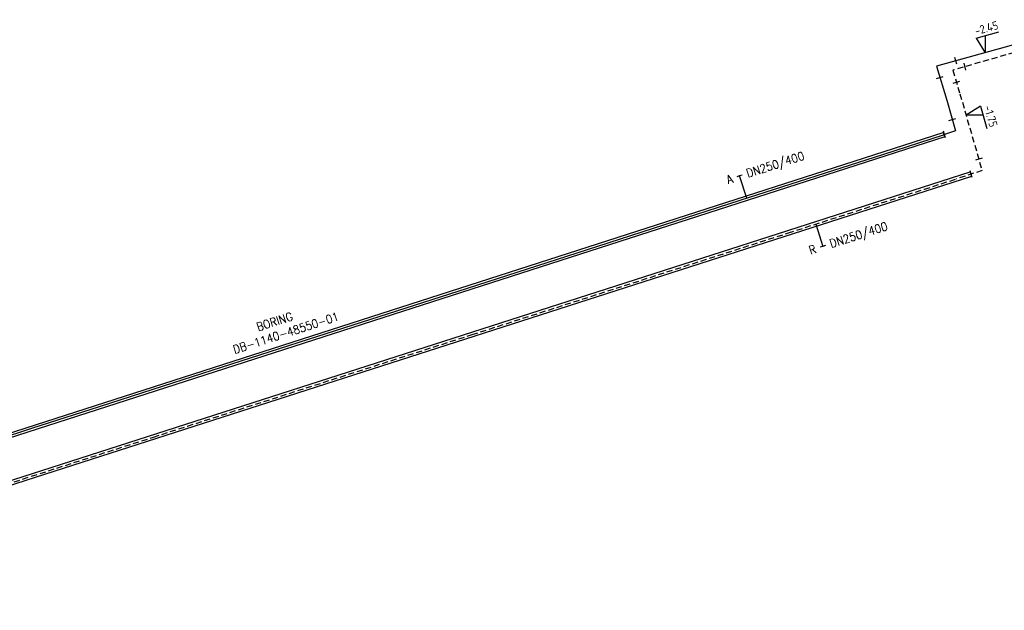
# Model space of a CAD drawing. Header units: millimetres. Extents: x 0 to 118318689, y 0 to 490460760.
# Tile 9 of 117: x 114316287 to 114421670, y 485560878 to 485624107. Entities that reach past the tile are written whole.
import ezdxf
from ezdxf.enums import TextEntityAlignment as Align

# ---------------------------------------------------------------- set-up
doc = ezdxf.new("R2010")
doc.units = ezdxf.units.MM
doc.header["$LTSCALE"] = 200
doc.linetypes.add('HIDDEN2', pattern=[4.7625, 3.175, -1.5875])
doc.layers.get('0').update_dxf_attribs({"color": 8})
for name, color, linetype in [('WT-C-mof', 7, 'Continuous'), ('WT-I-diam', 7, 'Continuous'), ('WT-I-info', 7, 'Continuous'), ('WT-I-NAP', 7, 'Continuous'), ('WT-L-aanvoer', 6, 'Continuous'), ('WT-L-MANTELBUIS', 6, 'Continuous'), ('WT-L-retour', 6, 'HIDDEN2')]:
    doc.layers.add(name, color=color, linetype=linetype)
doc.styles.add('DIN17', font='ROMANS.SHX', dxfattribs={"width": 0.9})
doc.styles.add('ISOCP', font='ISOCP.SHX')

# ---------------------------------------------------------------- blocks, each defined once
blk = doc.blocks.new('LR-mof')
at = {"color": 0, "linetype": 'ByBlock', "lineweight": -2}
blk.add_line((0, -0.75), (0, 0.75), dxfattribs=at)
blk = doc.blocks.new('LR-DIAO1')
at = {"color": 0, "lineweight": -3}
blk.add_line((0, 0), (0, -5), dxfattribs=at)
blk.add_lwpolyline([(0.61, -5), (0, -5), (-0.61, -5)], dxfattribs=at)
at = {"color": 1, "lineweight": -3, "style": 'DIN17', "width": 0.9}
blk.add_attdef('*1', text='', height=1.8, dxfattribs=at).set_placement((-1.61, -5), align=Align.MIDDLE_RIGHT)
blk.add_attdef('*11', text='', height=1.8, dxfattribs=at).set_placement((1.61, -5), align=Align.MIDDLE_LEFT)
blk = doc.blocks.new('nap1')
at = {"color": 0, "linetype": 'Continuous'}
for p, q in [((-1, 3.5), (0, 0)), ((-1, 3.5), (4, 3.5)), ((1, 3.5), (0, 0))]:
    blk.add_line(p, q, dxfattribs=at)
at = {"color": 0, "linetype": 'Continuous', "style": 'ISOCP'}
for tag, p in [('*1', (1.7, 5)), ('*2', (4, 1.5))]:
    blk.add_attdef(tag, text='', height=1.8, dxfattribs=at).set_placement(p, align=Align.MIDDLE)
blk = doc.blocks.new('LR-hyp')
at = {"color": 7, "linetype": 'ByBlock', "lineweight": -3, "style": 'DIN17', "width": 0.9}
blk.add_attdef('*1', text='', height=1.8, dxfattribs=at).set_placement((0, 0), align=Align.MIDDLE)
at = {"color": 7, "linetype": 'ByBlock', "lineweight": -2, "style": 'DIN17', "width": 0.9, "flags": 1}
blk.add_attdef('*2', text='', height=1.8, dxfattribs=at).set_placement((0, -5), align=Align.MIDDLE)
blk = doc.blocks.new('LR-DIAB1')
at = {"color": 0, "lineweight": -3}
blk.add_line((0, 0), (0, 5), dxfattribs=at)
blk.add_lwpolyline([(0.61, 5), (0, 5), (-0.61, 5)], dxfattribs=at)
at = {"color": 1, "lineweight": -3, "style": 'DIN17', "width": 0.9}
blk.add_attdef('*1', text='', height=1.8, dxfattribs=at).set_placement((-1.61, 5), align=Align.MIDDLE_RIGHT)
blk.add_attdef('*11', text='', height=1.8, dxfattribs=at).set_placement((1.61, 5), align=Align.MIDDLE_LEFT)

msp = doc.modelspace()

# ---------------------------------------------------------------- linework, layer by layer
at = {"layer": 'WT-L-aanvoer'}
for p, q in [((114424349, 485621899), (114414425, 485619127)), ((114414425, 485619127), (114415509, 485615483)), ((114415509, 485615483), (114416455, 485612195)), ((114408776, 485609720), (114415164, 485611770)), ((114416455, 485612195), (114415164, 485611770)), ((114393408, 485604772), (114408776, 485609720)), ((114377057, 485599508), (114393408, 485604772)), ((114364229, 485595378), (114377057, 485599508)), ((114347185, 485589890), (114364229, 485595378)), ((114331687, 485584901), (114347185, 485589890)), ((114324814, 485582688), (114331687, 485584901)), ((114317604, 485580366), (114324814, 485582688)), ((114311665, 485578454), (114317604, 485580366))]:
    msp.add_line(p, q, dxfattribs=at)
at = {"layer": 'WT-L-MANTELBUIS'}
msp.add_lwpolyline([(114288856, 485570848), (114271405, 485565229), (114271249, 485565704), (114288703, 485571324), (114309541, 485578033), (114415143, 485612035), (114415296, 485611559), (114309695, 485577557), (114288856, 485570848)], dxfattribs=at)
msp.add_lwpolyline([(114273598, 485561354), (114418016, 485607805), (114418169, 485607329), (114273751, 485560878)], close=True, dxfattribs=at)
at = {"layer": 'WT-L-retour', "lineweight": -3}
for p, q in [((114423660, 485620860), (114416168, 485618703)), ((114416168, 485618703), (114416919, 485616178)), ((114416919, 485616178), (114419290, 485607955)), ((114419290, 485607955), (114416558, 485607071)), ((114413113, 485605963), (114416558, 485607071)), ((114398555, 485601281), (114413113, 485605963)), ((114364712, 485590396), (114398555, 485601281)), ((114334261, 485580602), (114364712, 485590396)), ((114330593, 485579422), (114334261, 485580602)), ((114317556, 485575229), (114330593, 485579422)), ((114304809, 485571129), (114317556, 485575229))]:
    msp.add_line(p, q, dxfattribs=at)

# ---------------------------------------------------------------- block references
at = {"layer": 'WT-C-mof', "linetype": 'Continuous'}
for p, xscale, yscale, zscale, rotation in [((114416477, 485619700), 499.9999999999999, 499.9999999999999, 499.9999999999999, 15.60760000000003), ((114417464, 485619076), 500.0000000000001, 500.0000000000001, 500.0000000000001, 16.0596), ((114414783, 485617926), 500.0000000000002, 500.0000000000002, 500.0000000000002, 286.5674000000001), ((114416546, 485617432), 500.0000000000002, 500.0000000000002, 500.0000000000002, 286.5674000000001), ((114416104, 485613414), 500.0000000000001, 500.0000000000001, 500.0000000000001, 286.0493), ((114415271, 485611805), 500.0000000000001, 500.0000000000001, 500.0000000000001, 18.21969999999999), ((114418117, 485607576), 499.9999999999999, 499.9999999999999, 499.9999999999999, 17.92310000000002)]:
    msp.add_blockref('LR-mof', p, dxfattribs=dict(at, xscale=xscale, yscale=yscale, zscale=zscale, rotation=rotation))
at = {"layer": 'WT-C-mof', "xscale": 499.9999999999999, "yscale": 499.9999999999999, "zscale": 499.9999999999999, "rotation": 106.5673816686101}
msp.add_blockref('LR-mof', (114418941, 485609166), dxfattribs=at)
at = {"layer": 'WT-I-diam', "linetype": 'Continuous'}
for name, p, xscale, yscale, zscale, rotation, values in [('LR-DIAB1', (114394100, 485604995), 500, 500, 500, 17.84668584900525, {'*1': 'A', '*11': 'DN250/400'}), ('LR-DIAO1', (114401484, 485602223), 500.0000000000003, 500.0000000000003, 500.0000000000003, 17.82944587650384, {'*1': 'R', '*11': 'DN250/400'})]:
    msp.add_blockref(name, p, dxfattribs=dict(at, xscale=xscale, yscale=yscale, zscale=zscale, rotation=rotation)).add_auto_attribs(values)
at = {"layer": 'WT-I-info', "linetype": 'Continuous', "xscale": 500.0000000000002, "yscale": 500.0000000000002, "zscale": 500.0000000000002, "rotation": 17.84791828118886}
msp.add_blockref('LR-hyp', (114344778, 485590569), dxfattribs=at).add_auto_attribs({'*1': 'DB-1140-48550-01'})
at = {"layer": 'WT-I-NAP', "linetype": 'Continuous'}
ref = msp.add_blockref('nap1', (114419612, 485620576), dxfattribs=dict(at, xscale=500, yscale=500, zscale=500, rotation=15.60755418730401))
ref.add_attrib('*1', '-2.45', dxfattribs={"layer": '0', "color": 1, "linetype": 'Continuous', "height": 900, "rotation": 15.60755, "style": 'ISOCP'}).set_placement((114419759, 485623213), align=Align.MIDDLE)
ref = msp.add_blockref('nap1', (114417577, 485613897), dxfattribs=dict(at, xscale=500, yscale=500, zscale=500, rotation=286.0803301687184))
ref.add_attrib('*1', '-1.75', dxfattribs={"layer": '0', "color": 1, "linetype": 'Continuous', "height": 900, "rotation": 286.08033, "style": 'ISOCP'}).set_placement((114420215, 485613772), align=Align.MIDDLE)

# ---------------------------------------------------------------- texts
at = {"layer": 'WT-I-info', "style": 'DIN17', "width": 0.9}
msp.add_text('BORING', height=900, rotation=17.84669, dxfattribs=at).set_placement((114341804, 485590747))

doc.saveas('drawing.dxf')
